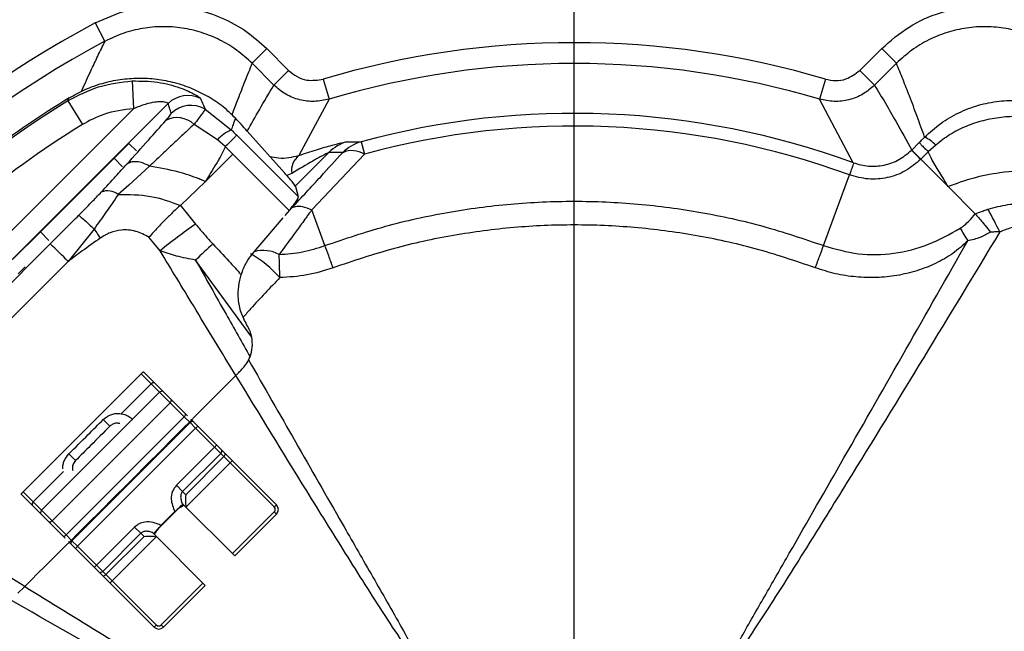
# Model space of a CAD drawing. Header units: millimetres. Extents: x 0 to 594, y 0 to 420.
# Tile 53 of 60: x 367 to 415, y 285 to 314. Entities that reach past the tile are written whole.
import ezdxf

# ---------------------------------------------------------------- set-up
doc = ezdxf.new("R2010")
doc.units = ezdxf.units.MM
doc.linetypes.add('CENTERX2', pattern=[20.32, 12.7, -2.54, 2.54, -2.54])
doc.layers.add('SLD-0', color=7, linetype='Continuous')
doc.styles.add('SLDTEXTSTYLE0', font='TXT', dxfattribs={"width": 0.75})
doc.dimstyles.new('SLDDIMSTYLE2', dxfattribs={"dimtxt": 3.5, "dimasz": 3.2, "dimexe": 0, "dimexo": 0.0625, "dimgap": 0.875, "dimtad": 1, "dimdec": 1, "dimlfac": 3, "dimrnd": 1e-09, "dimzin": 12, "dimdsep": 46, "dimtxsty": 'SLDTEXTSTYLE0', "dimsah": 1, "dimcen": 0.09, "dimadec": 0, "dimazin": 3, "dimtfac": 1, "dimtdec": 1, "dimtofl": 0, "dimtmove": 0, "dimatfit": 3, "dimfxl": 1, "dimfrac": 2, "dimtolj": 1, "dimtzin": 12, "dimarcsym": 0})

# ---------------------------------------------------------------- blocks, each defined once
blk = doc.blocks.new('_D_6')
at = {"layer": 'SLD-0', "color": 7, "transparency": 16777216}
for p, q in [((393.004, 331.244), (321.505, 331.244)), ((322.505, 210.524), (322.505, 331.244)), ((310.681, 276.702), (310.681, 277.769)), ((310.681, 277.769), (316.237, 277.769)), ((316.237, 277.769), (316.237, 276.702)), ((310.681, 265.065), (310.681, 263.999)), ((316.237, 263.999), (316.237, 265.065)), ((310.681, 263.999), (316.237, 263.999)), ((393.004, 210.524), (321.505, 210.524))]:
    blk.add_line(p, q, dxfattribs=at)
for points in [[(322.505, 331.244), (321.955, 328.044), (323.055, 328.044)], [(322.505, 210.524), (323.055, 213.724), (321.955, 213.724)]]:
    blk.add_solid(points, dxfattribs=at)
at = {"layer": 'SLD-0', "color": 7, "transparency": 16777216, "char_height": 3.5, "attachment_point": 1, "rotation": 90, "style": 'SLDTEXTSTYLE0'}
for s, insert in [('362.2', (317.993, 267.704)), ('14.26', (311.726, 265.065)), ('%%c', (317.993, 262.426))]:
    blk.add_mtext(s, dxfattribs=dict(at, insert=insert))
blk = doc.blocks.new('SW_CENTERMARKSYMBOL_1')
at = {"layer": 'SLD-0', "color": 0}
blk.add_line((0, 1.667), (0, 64.463), dxfattribs=at)

msp = doc.modelspace()

# ---------------------------------------------------------------- linework, layer by layer
at = {"color": 7, "linetype": 'Continuous', "lineweight": 25}
for p, q in [((371.04, 314.119), (371.509, 313.236)), ((379.267, 312.889), (378.561, 312.183)), ((379.267, 312.889), (380.315, 311.842)), ((407.692, 311.842), (408.74, 312.889)), ((409.446, 312.183), (408.74, 312.889)), ((379.609, 311.135), (378.561, 312.183)), ((409.446, 312.183), (408.398, 311.135)), ((380.315, 311.842), (379.609, 311.135)), ((408.398, 311.135), (407.692, 311.842)), ((372.818, 311.337), (372.883, 310.007)), ((381.967, 311.423), (382.251, 310.465)), ((406.04, 311.423), (405.756, 310.465)), ((374.54, 310.254), (367.041, 302.755)), ((369.731, 310.384), (370.429, 309.248)), ((382.251, 310.465), (380.808, 307.768)), ((407.377, 307.414), (405.756, 310.465)), ((366.753, 303.877), (372.883, 310.007)), ((376.307, 309.98), (377.566, 308.997)), ((376.897, 308.518), (375.779, 309.252)), ((377.825, 308.736), (380.783, 305.778)), ((380.136, 306.91), (378.331, 308.933)), ((371.949, 307.636), (372.656, 308.343)), ((372.656, 308.343), (373.014, 307.984)), ((377.278, 308.188), (376.897, 308.518)), ((377.633, 307.833), (377.278, 308.188)), ((383.789, 308.419), (383.949, 307.831)), ((410.179, 308.027), (410.534, 308.382)), ((411.329, 308.261), (410.973, 307.945)), ((376.331, 306.513), (377.642, 307.824)), ((380.339, 305.127), (377.642, 307.824)), ((382.248, 307.911), (380.629, 306.292)), ((383.949, 307.831), (381.418, 305.167)), ((410.179, 308.027), (410.617, 307.589)), ((410.973, 307.945), (410.617, 307.589)), ((368.413, 304.1), (371.949, 307.636)), ((372.356, 307.228), (371.949, 307.636)), ((373.644, 307.257), (372.66, 306.348)), ((411.92, 306.27), (410.609, 307.581)), ((380.463, 306.905), (380.233, 306.799)), ((405.953, 303.447), (407.195, 306.831)), ((372.66, 306.348), (372.143, 305.895)), ((375.127, 305.373), (376.331, 306.513)), ((380.783, 305.778), (380.656, 306.254)), ((413.221, 304.968), (411.92, 306.27)), ((380.14, 304.89), (380.482, 305.264)), ((382.054, 303.447), (381.426, 305.158)), ((378.578, 303.044), (380.048, 304.78)), ((367.117, 302.804), (368.413, 304.1)), ((368.413, 304.1), (368.821, 303.692)), ((370.986, 304.239), (369.748, 302.688)), ((369.748, 302.688), (362.2, 295.139)), ((378.545, 299.06), (375.851, 302.753)), ((367.352, 302.097), (367.679, 302.423)), ((373.355, 297.393), (373.878, 296.87)), ((373.246, 297.298), (367.589, 291.641)), ((373.731, 296.813), (373.246, 297.298)), ((373.878, 296.87), (374.279, 296.469)), ((368.475, 290.756), (374.131, 296.413)), ((373.731, 296.813), (372.278, 295.36)), ((374.131, 296.413), (373.731, 296.813)), ((374.629, 295.915), (374.131, 296.413)), ((374.279, 296.469), (374.694, 296.054)), ((374.629, 295.915), (368.972, 290.258)), ((375.306, 295.238), (374.629, 295.915)), ((374.694, 296.054), (375.371, 295.378)), ((369.649, 289.581), (375.306, 295.238)), ((375.587, 294.957), (369.93, 289.3)), ((375.587, 294.957), (375.306, 295.238)), ((375.371, 295.378), (375.469, 295.279)), ((375.856, 294.689), (375.587, 294.957)), ((375.631, 295.117), (375.74, 295.009)), ((375.74, 295.009), (375.963, 294.785)), ((375.856, 294.689), (370.199, 289.032)), ((376.763, 293.781), (375.856, 294.689)), ((375.963, 294.785), (376.87, 293.878)), ((374.936, 291.955), (376.763, 293.781)), ((377.059, 293.485), (376.763, 293.781)), ((376.87, 293.878), (377.117, 293.631)), ((377.117, 293.631), (377.273, 293.476)), ((377.059, 293.485), (375.232, 291.658)), ((375.388, 291.503), (377.214, 293.33)), ((377.214, 293.33), (377.059, 293.485)), ((377.511, 293.034), (377.214, 293.33)), ((377.273, 293.476), (377.618, 293.13)), ((377.618, 293.13), (379.734, 291.015)), ((369.527, 292.609), (368.074, 291.156)), ((377.511, 293.034), (375.4, 290.923)), ((379.626, 290.918), (377.511, 293.034)), ((375.232, 291.658), (374.936, 291.955)), ((375.232, 291.658), (375.388, 291.503)), ((368.017, 291.009), (367.494, 291.532)), ((367.589, 291.641), (368.074, 291.156)), ((368.418, 290.608), (368.017, 291.009)), ((368.074, 291.156), (368.475, 290.756)), ((368.475, 290.756), (368.972, 290.258)), ((375.264, 291.037), (375.408, 290.893)), ((375.282, 291.001), (375.291, 291.01)), ((375.408, 290.893), (377.622, 288.68)), ((368.833, 290.193), (368.418, 290.608)), ((368.972, 290.258), (369.649, 289.581)), ((374.861, 290.691), (374.196, 290.026)), ((374.207, 290.015), (374.872, 290.68)), ((377.622, 288.68), (379.625, 290.683)), ((379.733, 290.576), (377.729, 288.572)), ((379.625, 290.683), (379.733, 290.576)), ((369.51, 289.517), (368.833, 290.193)), ((371.106, 288.124), (372.933, 289.951)), ((372.933, 289.951), (373.229, 289.655)), ((369.608, 289.418), (369.51, 289.517)), ((369.649, 289.581), (369.93, 289.3)), ((369.93, 289.3), (370.199, 289.032)), ((373.229, 289.655), (371.402, 287.828)), ((371.557, 287.673), (373.384, 289.5)), ((373.964, 289.487), (371.854, 287.377)), ((373.384, 289.5), (373.229, 289.655)), ((373.994, 289.479), (373.85, 289.623)), ((373.877, 289.596), (373.886, 289.605)), ((376.208, 287.265), (373.994, 289.479)), ((369.879, 289.148), (369.77, 289.256)), ((370.102, 288.924), (369.879, 289.148)), ((371.009, 288.017), (370.102, 288.924)), ((370.199, 289.032), (371.106, 288.124)), ((377.729, 288.572), (377.622, 288.68)), ((371.256, 287.77), (371.009, 288.017)), ((371.106, 288.124), (371.402, 287.828)), ((371.412, 287.615), (371.256, 287.77)), ((371.402, 287.828), (371.557, 287.673)), ((371.757, 287.269), (371.412, 287.615)), ((371.557, 287.673), (371.854, 287.377)), ((367.666, 287.104), (367.337, 286.779)), ((373.873, 285.154), (371.757, 287.269)), ((371.854, 287.377), (373.969, 285.261)), ((374.204, 285.262), (376.208, 287.265)), ((376.315, 287.158), (374.311, 285.155)), ((376.208, 287.265), (376.315, 287.158)), ((374.204, 285.262), (374.311, 285.155))]:
    msp.add_line(p, q, dxfattribs=at)
at = {"color": 7, "linetype": 'Continuous', "lineweight": 25, "flags": 128}
for points in [[(369.731, 310.384), (369.765, 310.461), (369.792, 310.521)], [(375.127, 305.373), (375.535, 304.873), (375.856, 304.48)], [(374.153, 303.197), (373.855, 303.561), (373.621, 303.847)]]:
    msp.add_lwpolyline(points, dxfattribs=at)
at = {"color": 7, "linetype": 'Continuous', "lineweight": 25}
for centre, radius, start, end in [((394.004, 270.884), 58.767, 92.55717, 174.91297), ((394.004, 270.884), 58.767, 358.2868, 84.91297), ((394.004, 270.884), 58.5, 92.55717, 175.00761), ((394.004, 270.884), 58.343, 92.55717, 175.06381), ((394.004, 270.884), 58.343, 2.55717, 85.06381), ((394.004, 270.884), 58.5, 358.39926, 85.00761), ((394.004, 270.884), 53.332, 90.7797, 177.0867), ((394.004, 270.884), 53.291, 94.0919, 175.9081), ((394.004, 270.884), 53.332, 0.7797, 87.0867), ((394.004, 270.884), 53.291, 4.0919, 85.9081), ((394.004, 270.884), 52.323, 115.448, 154.552), ((394.004, 270.884), 51.823, 115.448, 154.552), ((394.004, 270.884), 48.955, 117.9741, 152.0259), ((394.004, 270.884), 47.956, 117.9741, 152.0259), ((394.004, 270.884), 42.288, 73.4633, 106.5367), ((394.004, 270.884), 41.289, 73.4633, 106.5367), ((375.483, 309.307), 1.336, 62.6454, 134.8595), ((394.004, 270.884), 46.361, 121.5704, 148.4296), ((394.004, 270.884), 46.447, 121.4175, 132.8551), ((375.626, 308.831), 1.336, 59.3438, 134.8467), ((394.004, 270.884), 38.901, 69.8881, 105.2234), ((394.004, 270.884), 45.029, 121.5704, 139.0566), ((374.975, 308.427), 1.152, 45.7593, 118.1977), ((394.004, 270.884), 38.291, 69.8486, 105.2234), ((378.49, 306.998), 2.202, 114.824, 136.3327), ((410.055, 307.045), 1.761, 43.6673, 65.176), ((383.661, 306.52), 1.982, 106.4559, 135.4562), ((384.318, 306.508), 1.984, 105.4769, 135.4368), ((381.37, 307.043), 0.918, 127.7555, 188.6161), ((383.362, 306.879), 1.118, 58.3732, 114.1445), ((371.639, 305.248), 0.82, 52.091, 112.0281), ((397.367, 295.98), 18.868, 25.4849, 29.208), ((390.227, 283.634), 25.319, 124.5838, 129.4094), ((428.723, 313.423), 18.62, 209.4151, 211.5838), ((350.907, 284.164), 26.422, 44.5126, 47.1212), ((437.057, 237.797), 89.249, 132.56888, 133.29742), ((375.719, 298.17), 5.607, 41.86, 60.4543), ((379.1, 301.596), 1.615, 61.8736, 105.479), ((100.764, 293.895), 279.246, 1.64496, 1.87255), ((373.862, 296.691), 0.18, 84.9323, 137.0235), ((374.263, 296.29), 0.18, 84.9323, 137.0235), ((374.496, 296.061), 0.198, 312.2849, 358.0218), ((349.437, 272.627), 31.449, 44.807, 45.6303), ((375.173, 295.385), 0.198, 312.2849, 358.0218), ((375.713, 294.837), 0.173, 81.0317, 136.3938), ((376.589, 293.978), 1.021, 127.7567, 135.8741), ((377.496, 293.07), 1.021, 127.7567, 135.8741), ((376.935, 293.619), 0.183, 312.7854, 3.5791), ((392.26, 315.451), 31.449, 224.3697, 225.193), ((377.09, 293.464), 0.183, 312.7854, 3.5791), ((378.244, 292.323), 1.021, 127.7567, 135.8741), ((368.197, 291.025), 0.18, 132.9765, 185.0677), ((368.597, 290.624), 0.18, 132.9765, 185.0677), ((379.508, 290.801), 0.166, 314.8667, 44.866), ((380.359, 290.207), 1.021, 127.7567, 135.8741), ((379.514, 290.796), 0.31, 314.8667, 44.866), ((368.826, 290.391), 0.198, 271.9782, 317.7151), ((369.503, 289.714), 0.198, 271.9782, 317.7151), ((370.05, 289.175), 0.173, 133.6062, 188.9683), ((370.91, 288.299), 1.021, 134.1259, 142.2433), ((371.817, 287.391), 1.021, 134.1259, 142.2433), ((371.268, 287.953), 0.183, 266.4209, 317.2146), ((371.423, 287.797), 0.183, 266.4209, 317.2146), ((372.565, 286.644), 1.021, 134.1259, 142.2433), ((374.68, 284.528), 1.021, 134.1259, 142.2433), ((374.092, 285.374), 0.31, 225.134, 315.1333), ((374.086, 285.379), 0.166, 225.134, 315.1333)]:
    msp.add_arc(centre, radius, start, end, dxfattribs=at)
for points, knots in [([(371.04, 314.119), (371.549, 314.346), (372.565, 314.799), (374.237, 314.998), (375.781, 314.839), (377.137, 314.387), (378.294, 313.763), (378.943, 313.18), (379.267, 312.889)], [0, 0, 0, 0, 0.1870755, 0.3735181, 0.5603022, 0.7065737, 0.85344, 1, 1, 1, 1]), ([(408.74, 312.889), (409.16, 313.255), (409.999, 313.986), (411.54, 314.665), (413.063, 314.964), (414.492, 314.928), (415.781, 314.669), (416.572, 314.302), (416.967, 314.119)], [0, 0, 0, 0, 0.1870871, 0.373518, 0.5603018, 0.7065743, 0.8534386, 1, 1, 1, 1]), ([(378.561, 312.183), (378.326, 312.398), (377.856, 312.827), (377.032, 313.318), (376.148, 313.681), (375.215, 313.897), (374.262, 313.964), (373.308, 313.876), (372.375, 313.647), (371.797, 313.373), (371.509, 313.236)], [0, 0, 0, 0, 0.124933, 0.249671, 0.374784, 0.499379, 0.624635, 0.749146, 0.87466, 1, 1, 1, 1]), ([(416.498, 313.236), (416.21, 313.373), (415.635, 313.645), (414.704, 313.875), (413.753, 313.964), (412.797, 313.898), (411.865, 313.683), (410.979, 313.321), (410.154, 312.829), (409.682, 312.398), (409.446, 312.183)], [0, 0, 0, 0, 0.124962, 0.24972, 0.374851, 0.499442, 0.624699, 0.749188, 0.874683, 1, 1, 1, 1]), ([(370.379, 310.827), (370.391, 310.856), (370.539, 311.19), (370.802, 311.756), (371.166, 312.53), (371.394, 313), (371.509, 313.236)], [0, 0, 0, 0, 0.034763, 0.406152, 0.701526, 1, 1, 1, 1]), ([(378.561, 312.183), (378.445, 311.898), (378.214, 311.33), (377.905, 310.533), (377.699, 309.992), (377.606, 309.736), (377.595, 309.705)], [0, 0, 0, 0, 0.349959, 0.695248, 0.963226, 1, 1, 1, 1]), ([(410.795, 308.643), (410.677, 308.973), (410.441, 309.638), (410.095, 310.555), (409.763, 311.405), (409.552, 311.923), (409.446, 312.183)], [0, 0, 0, 0, 0.274193, 0.552941, 0.775105, 1, 1, 1, 1]), ([(369.792, 310.521), (370.047, 310.663), (370.556, 310.948), (371.384, 311.24), (372.241, 311.427), (373.116, 311.493), (373.993, 311.444), (374.854, 311.274), (375.689, 310.998), (376.204, 310.722), (376.462, 310.584)], [0, 0, 0, 0, 0.12482, 0.24964, 0.374661, 0.499711, 0.624796, 0.749922, 0.874947, 1, 1, 1, 1]), ([(380.315, 311.842), (380.443, 311.735), (380.7, 311.521), (381.277, 311.318), (381.706, 311.383), (381.967, 311.423)], [0, 0, 0, 0, 0.280335, 0.560878, 1, 1, 1, 1]), ([(406.04, 311.423), (406.204, 311.39), (406.531, 311.324), (407.135, 311.421), (407.481, 311.682), (407.692, 311.842)], [0, 0, 0, 0, 0.280343, 0.56089, 1, 1, 1, 1]), ([(369.731, 310.384), (370.214, 310.639), (371.182, 311.152), (372.271, 311.275), (372.818, 311.337)], [0, 0, 0, 0, 0.498195, 1, 1, 1, 1]), ([(372.818, 311.337), (373.225, 311.335), (373.834, 311.331), (374.593, 311.171), (375.1, 311.017), (375.522, 310.844), (375.837, 310.683), (376.044, 310.552), (376.079, 310.513), (376.097, 310.494)], [0, 0, 0, 0, 0.271312, 0.405159, 0.535467, 0.65986, 0.777891, 0.890851, 1, 1, 1, 1]), ([(378.331, 308.933), (378.523, 309.277), (378.938, 310.021), (379.374, 310.745), (379.609, 311.135)], [0, 0, 0, 0, 0.461518, 1, 1, 1, 1]), ([(382.251, 310.465), (382.017, 310.415), (381.549, 310.315), (380.83, 310.41), (380.154, 310.669), (379.79, 310.98), (379.609, 311.135)], [0, 0, 0, 0, 0.250189, 0.500342, 0.75039, 1, 1, 1, 1]), ([(408.398, 311.135), (408.216, 310.98), (407.852, 310.668), (407.175, 310.409), (406.457, 310.315), (405.989, 310.415), (405.756, 310.465)], [0, 0, 0, 0, 0.250262, 0.500447, 0.750467, 1, 1, 1, 1]), ([(408.398, 311.135), (408.571, 310.848), (408.915, 310.275), (409.513, 309.242), (409.927, 308.487), (410.179, 308.027)], [0, 0, 0, 0, 0.282426, 0.563039, 1, 1, 1, 1]), ([(377.762, 309.55), (377.576, 309.736), (377.202, 310.109), (376.709, 310.425), (376.462, 310.584)], [0, 0, 0, 0, 0.498593, 1, 1, 1, 1]), ([(374.54, 310.254), (374.532, 310.266), (374.516, 310.289), (374.372, 310.327), (374.163, 310.342), (373.848, 310.318), (373.405, 310.219), (373.068, 310.083), (372.883, 310.007)], [0, 0, 0, 0, 0.1285789, 0.2503568, 0.3699858, 0.5004864, 0.7240003, 1, 1, 1, 1]), ([(374.684, 309.778), (374.658, 309.868), (374.611, 310.028), (374.562, 310.185), (374.54, 310.254)], [0, 0, 0, 0, 0.56, 1, 1, 1, 1]), ([(376.097, 310.494), (376.137, 310.399), (376.209, 310.23), (376.277, 310.056), (376.307, 309.98)], [0, 0, 0, 0, 0.56, 1, 1, 1, 1]), ([(410.795, 308.643), (411.045, 308.871), (411.543, 309.325), (412.423, 309.834), (413.367, 310.196), (414.36, 310.393), (415.371, 310.422), (416.371, 310.279), (417.34, 309.98), (417.926, 309.65), (418.219, 309.485)], [0, 0, 0, 0, 0.1256367, 0.2504614, 0.3756961, 0.5003566, 0.6255676, 0.7501554, 0.8752768, 1, 1, 1, 1]), ([(372.883, 310.007), (372.397, 309.948), (371.53, 309.843), (370.765, 309.43), (370.429, 309.248)], [0, 0, 0, 0, 0.561171, 1, 1, 1, 1]), ([(374.43, 309.442), (374.513, 309.538), (374.661, 309.71), (374.677, 309.757), (374.684, 309.778)], [0, 0, 0, 0, 0.559471, 1, 1, 1, 1]), ([(376.307, 309.98), (376.299, 309.963), (376.283, 309.927), (376.172, 309.772), (376.008, 309.552), (375.855, 309.353), (375.779, 309.252)], [0, 0, 0, 0, 0.249419, 0.499975, 0.749155, 1, 1, 1, 1]), ([(417.809, 308.992), (417.552, 309.115), (417.035, 309.36), (416.196, 309.564), (415.333, 309.647), (414.462, 309.608), (413.603, 309.451), (412.78, 309.178), (412.004, 308.793), (411.554, 308.438), (411.329, 308.261)], [0, 0, 0, 0, 0.12367, 0.248091, 0.373161, 0.499796, 0.62589, 0.751614, 0.875645, 1, 1, 1, 1]), ([(372.546, 307.334), (372.902, 307.731), (373.536, 308.439), (374.157, 309.136), (374.43, 309.442)], [0, 0, 0, 0, 0.559987, 1, 1, 1, 1]), ([(375.779, 309.252), (375.601, 309.089), (375.245, 308.763), (374.719, 308.267), (374.192, 307.768), (373.827, 307.427), (373.645, 307.256)], [0, 0, 0, 0, 0.250029, 0.500055, 0.750076, 1, 1, 1, 1]), ([(377.762, 309.55), (377.725, 309.447), (377.659, 309.263), (377.594, 309.078), (377.566, 308.997)], [0, 0, 0, 0, 0.561167, 1, 1, 1, 1]), ([(378.331, 308.933), (378.236, 309.038), (378.066, 309.227), (377.855, 309.451), (377.762, 309.55)], [0, 0, 0, 0, 0.560049, 1, 1, 1, 1]), ([(377.825, 308.736), (377.802, 308.714), (377.762, 308.674), (377.566, 308.477), (377.378, 308.289), (377.278, 308.188)], [0, 0, 0, 0, 0.374764, 0.666639, 1, 1, 1, 1]), ([(377.566, 308.997), (377.614, 308.948), (377.7, 308.861), (377.786, 308.775), (377.825, 308.736)], [0, 0, 0, 0, 0.559978, 1, 1, 1, 1]), ([(410.534, 308.382), (410.583, 308.431), (410.67, 308.518), (410.757, 308.605), (410.795, 308.643)], [0, 0, 0, 0, 0.559978, 1, 1, 1, 1]), ([(377.278, 308.188), (377.24, 308.104), (377.162, 307.93), (377.039, 307.7), (376.91, 307.477), (376.739, 307.196), (376.537, 306.875), (376.392, 306.62), (376.331, 306.513)], [0, 0, 0, 0, 0.141511, 0.293965, 0.404798, 0.543455, 0.808198, 1, 1, 1, 1]), ([(380.808, 307.768), (381.092, 307.862), (381.66, 308.05), (382.363, 308.254), (382.905, 308.393), (383.035, 308.412), (383.1, 308.421)], [0, 0, 0, 0, 0.2794215, 0.5594718, 0.7798814, 1, 1, 1, 1]), ([(383.1, 308.421), (383.229, 308.422), (383.461, 308.423), (383.689, 308.421), (383.789, 308.419)], [0, 0, 0, 0, 0.56, 1, 1, 1, 1]), ([(410.534, 308.382), (410.552, 308.364), (410.584, 308.332), (410.742, 308.175), (410.892, 308.025), (410.973, 307.945)], [0, 0, 0, 0, 0.374764, 0.666638, 1, 1, 1, 1]), ([(377.642, 307.824), (377.64, 307.826), (377.637, 307.829), (377.635, 307.832), (377.633, 307.833)], [0, 0, 0, 0, 0.56, 1, 1, 1, 1]), ([(377.633, 307.833), (377.635, 307.831), (377.638, 307.828), (377.641, 307.826), (377.642, 307.824)], [0, 0, 0, 0, 0.56, 1, 1, 1, 1]), ([(379.415, 307.718), (379.553, 307.691), (379.873, 307.627), (380.333, 307.645), (380.649, 307.727), (380.808, 307.768)], [0, 0, 0, 0, 0.270966, 0.632551, 1, 1, 1, 1]), ([(382.248, 307.911), (382.238, 307.906), (382.215, 307.898), (382.119, 307.851), (381.883, 307.727), (381.317, 307.414), (380.805, 307.109), (380.463, 306.905)], [0, 0, 0, 0, 0.054292, 0.113058, 0.251188, 0.501108, 1, 1, 1, 1]), ([(380.482, 305.264), (380.94, 305.761), (381.759, 306.647), (382.555, 307.517), (382.905, 307.9)], [0, 0, 0, 0, 0.559985, 1, 1, 1, 1]), ([(382.905, 307.9), (382.783, 307.903), (382.566, 307.908), (382.345, 307.91), (382.248, 307.911)], [0, 0, 0, 0, 0.563067, 1, 1, 1, 1]), ([(407.377, 307.414), (407.619, 307.346), (408.103, 307.21), (408.864, 307.276), (409.584, 307.527), (409.971, 307.85), (410.164, 308.012)], [0, 0, 0, 0, 0.25046, 0.500067, 0.750231, 1, 1, 1, 1]), ([(410.164, 308.012), (410.167, 308.015), (410.172, 308.02), (410.177, 308.025), (410.179, 308.027)], [0, 0, 0, 0, 0.559998, 1, 1, 1, 1]), ([(410.164, 308.012), (410.193, 307.985), (410.249, 307.932), (410.49, 307.697), (410.609, 307.581)], [0, 0, 0, 0, 0.505766, 1, 1, 1, 1]), ([(411.92, 306.27), (411.87, 306.358), (411.752, 306.566), (411.557, 306.88), (411.351, 307.215), (411.149, 307.561), (411.034, 307.81), (410.973, 307.945)], [0, 0, 0, 0, 0.157835, 0.373593, 0.578342, 0.772752, 1, 1, 1, 1]), ([(371.331, 306.008), (371.569, 306.265), (371.995, 306.723), (372.378, 307.147), (372.546, 307.334)], [0, 0, 0, 0, 0.559866, 1, 1, 1, 1]), ([(373.645, 307.256), (373.541, 307.308), (373.329, 307.415), (373.018, 307.475), (372.741, 307.456), (372.61, 307.374), (372.546, 307.334)], [0, 0, 0, 0, 0.244884, 0.499941, 0.755029, 1, 1, 1, 1]), ([(376.331, 306.513), (376.331, 306.513), (376.33, 306.514), (376.328, 306.514), (376.322, 306.517), (376.297, 306.528), (376.196, 306.571), (375.789, 306.736), (374.94, 307.026), (374.119, 307.172), (373.645, 307.256)], [0, 0, 0, 0, 0.000069, 0.000618, 0.002156, 0.008082, 0.03128, 0.123174, 0.493941, 1, 1, 1, 1]), ([(410.609, 307.581), (410.373, 307.38), (409.9, 306.98), (409.016, 306.668), (408.085, 306.584), (407.491, 306.749), (407.195, 306.831)], [0, 0, 0, 0, 0.250437, 0.501212, 0.750789, 1, 1, 1, 1]), ([(407.38, 307.412), (407.38, 307.412), (407.382, 307.412), (407.384, 307.411), (407.388, 307.408), (407.393, 307.403), (407.393, 307.376), (407.354, 307.272), (407.277, 307.058), (407.217, 306.892), (407.195, 306.831)], [0, 0, 0, 0, 0.001968, 0.004692, 0.012627, 0.038916, 0.134011, 0.499945, 0.818098, 1, 1, 1, 1]), ([(407.38, 307.412), (407.379, 307.413), (407.378, 307.413), (407.377, 307.413), (407.377, 307.414)], [0, 0, 0, 0, 0.56, 1, 1, 1, 1]), ([(410.617, 307.589), (410.616, 307.588), (410.613, 307.585), (410.61, 307.582), (410.609, 307.581)], [0, 0, 0, 0, 0.559998, 1, 1, 1, 1]), ([(380.656, 306.254), (380.619, 306.319), (380.553, 306.436), (380.264, 306.765), (380.136, 306.91)], [0, 0, 0, 0, 0.560074, 1, 1, 1, 1]), ([(417.705, 306.889), (417.178, 306.956), (416.111, 307.093), (414.524, 306.978), (413.1, 306.701), (412.31, 306.412), (411.92, 306.27)], [0, 0, 0, 0, 0.276823, 0.560772, 0.783177, 1, 1, 1, 1]), ([(370.245, 304.89), (370.456, 305.103), (370.834, 305.484), (371.179, 305.848), (371.331, 306.008)], [0, 0, 0, 0, 0.558626, 1, 1, 1, 1]), ([(372.143, 305.895), (371.949, 305.603), (371.593, 305.067), (371.176, 304.498), (370.986, 304.239)], [0, 0, 0, 0, 0.544629, 1, 1, 1, 1]), ([(372.143, 305.895), (372.666, 305.896), (373.677, 305.899), (374.622, 305.554), (375.078, 305.387)], [0, 0, 0, 0, 0.517461, 1, 1, 1, 1]), ([(375.125, 305.371), (375.013, 305.27), (374.791, 305.067), (374.416, 304.7), (374.022, 304.293), (373.758, 304), (373.621, 303.847)], [0, 0, 0, 0, 0.250006, 0.500094, 0.739547, 1, 1, 1, 1]), ([(375.078, 305.387), (375.087, 305.384), (375.102, 305.379), (375.118, 305.374), (375.125, 305.371)], [0, 0, 0, 0, 0.559999, 1, 1, 1, 1]), ([(375.125, 305.371), (375.125, 305.372), (375.126, 305.372), (375.126, 305.373), (375.127, 305.373)], [0, 0, 0, 0, 0.56, 1, 1, 1, 1]), ([(380.34, 305.126), (380.417, 305.219), (380.571, 305.405), (380.752, 305.656), (380.771, 305.732), (380.783, 305.778)], [0, 0, 0, 0, 0.277956, 0.561144, 1, 1, 1, 1]), ([(380.482, 305.264), (380.552, 305.296), (380.682, 305.354), (380.999, 305.332), (381.263, 305.228), (381.418, 305.167)], [0, 0, 0, 0, 0.324122, 0.603263, 1, 1, 1, 1]), ([(382.054, 303.447), (383.017, 303.773), (384.944, 304.425), (387.928, 305.076), (390.953, 305.481), (394.004, 305.614), (397.054, 305.481), (400.079, 305.076), (403.063, 304.425), (404.99, 303.773), (405.953, 303.447)], [0, 0, 0, 0, 0.125, 0.25, 0.375, 0.5, 0.625, 0.75, 0.875, 1, 1, 1, 1]), ([(413.836, 305.188), (414.151, 305.275), (414.779, 305.449), (415.762, 305.47), (416.729, 305.299), (417.311, 305.014), (417.602, 304.872)], [0, 0, 0, 0, 0.2505306, 0.5008274, 0.7508861, 1, 1, 1, 1]), ([(368.886, 303.526), (369.14, 303.781), (369.593, 304.235), (370.046, 304.69), (370.245, 304.89)], [0, 0, 0, 0, 0.559977, 1, 1, 1, 1]), ([(370.245, 304.89), (370.268, 304.878), (370.316, 304.852), (370.509, 304.686), (370.74, 304.474), (370.905, 304.316), (370.986, 304.239)], [0, 0, 0, 0, 0.273999, 0.561477, 0.786002, 1, 1, 1, 1]), ([(381.426, 305.158), (381.41, 305.136), (381.38, 305.097), (381.328, 305.026), (381.252, 304.923), (381.116, 304.737), (380.873, 304.404), (380.441, 303.809), (380.089, 303.33), (379.862, 303.02)], [0, 0, 0, 0, 0.029414, 0.052573, 0.094117, 0.168912, 0.304222, 0.550138, 1, 1, 1, 1]), ([(381.418, 305.167), (381.42, 305.165), (381.424, 305.163), (381.425, 305.16), (381.426, 305.158)], [0, 0, 0, 0, 0.557541, 1, 1, 1, 1]), ([(412.503, 304.278), (412.572, 304.327), (412.726, 304.434), (412.972, 304.663), (413.129, 304.855), (413.221, 304.968)], [0, 0, 0, 0, 0.253927, 0.561339, 1, 1, 1, 1]), ([(413.221, 304.968), (413.322, 305.007), (413.496, 305.073), (413.693, 305.14), (413.794, 305.174), (413.824, 305.183), (413.833, 305.187), (413.836, 305.188)], [0, 0, 0, 0, 0.49785, 0.854641, 0.954442, 0.984051, 1, 1, 1, 1]), ([(413.221, 304.968), (413.332, 304.841), (413.483, 304.668), (413.736, 304.363), (413.866, 304.199), (413.95, 304.094)], [0, 0, 0, 0, 0.502374, 0.68042, 1, 1, 1, 1]), ([(375.856, 304.48), (376.005, 304.298), (376.271, 303.973), (376.556, 303.663), (376.682, 303.526)], [0, 0, 0, 0, 0.559961, 1, 1, 1, 1]), ([(405.562, 302.38), (404.604, 302.704), (402.712, 303.343), (399.804, 303.969), (396.904, 304.352), (394.002, 304.475), (391.099, 304.351), (388.199, 303.968), (385.292, 303.342), (383.399, 302.702), (382.442, 302.379)], [0, 0, 0, 0, 0.128396, 0.253801, 0.377347, 0.499995, 0.622644, 0.746192, 0.8716, 1, 1, 1, 1]), ([(370.986, 304.239), (371.043, 304.156), (371.142, 304.012), (371.243, 303.866), (371.286, 303.804)], [0, 0, 0, 0, 0.5778175, 1, 1, 1, 1]), ([(373.621, 303.847), (373.414, 303.955), (373.002, 304.171), (372.342, 304.224), (371.755, 304.087), (371.442, 303.898), (371.286, 303.804)], [0, 0, 0, 0, 0.281144, 0.5607384, 0.7808479, 1, 1, 1, 1]), ([(414.4, 304.099), (411.971, 300.087), (408.906, 295.025), (405.131, 288.958), (403.175, 285.836), (401.797, 283.802), (401.108, 282.785)], [0, 0, 0, 0, 0.560005, 0.706673, 0.853341, 1, 1, 1, 1]), ([(405.953, 303.447), (406.506, 303.287), (407.606, 302.969), (409.337, 303.021), (411.01, 303.436), (412.005, 303.998), (412.503, 304.278)], [0, 0, 0, 0, 0.251322, 0.499722, 0.750019, 1, 1, 1, 1]), ([(413.95, 304.094), (413.79, 304.001), (413.448, 303.801), (413.065, 303.716), (412.86, 303.671)], [0, 0, 0, 0, 0.46607, 1, 1, 1, 1]), ([(414.4, 304.099), (414.316, 304.098), (414.166, 304.098), (414.016, 304.095), (413.95, 304.094)], [0, 0, 0, 0, 0.559964, 1, 1, 1, 1]), ([(416.92, 303.889), (416.706, 304.016), (416.279, 304.271), (415.584, 304.388), (414.943, 304.321), (414.581, 304.173), (414.4, 304.099)], [0, 0, 0, 0, 0.278602, 0.558402, 0.779164, 1, 1, 1, 1]), ([(361.361, 296.001), (362.767, 297.405), (365.277, 299.912), (367.783, 302.422), (368.886, 303.526)], [0, 0, 0, 0, 0.559999, 1, 1, 1, 1]), ([(371.286, 303.804), (370.996, 303.6), (370.477, 303.237), (369.971, 302.855), (369.748, 302.688)], [0, 0, 0, 0, 0.560236, 1, 1, 1, 1]), ([(376.682, 303.526), (376.938, 303.253), (377.397, 302.766), (377.842, 302.268), (378.038, 302.049)], [0, 0, 0, 0, 0.5599986, 1, 1, 1, 1]), ([(379.862, 303.02), (380.235, 303.047), (380.983, 303.101), (381.697, 303.332), (382.054, 303.447)], [0, 0, 0, 0, 0.499978, 1, 1, 1, 1]), ([(382.442, 302.379), (382.37, 302.578), (382.225, 302.975), (382.111, 303.289), (382.054, 303.447)], [0, 0, 0, 0, 0.5, 1, 1, 1, 1]), ([(401.027, 282.843), (401.379, 283.502), (402.082, 284.818), (403.201, 286.755), (404.811, 289.573), (408.046, 295.204), (410.887, 300.201), (412.86, 303.671)], [0, 0, 0, 0, 0.093517, 0.186793, 0.280078, 0.500008, 1, 1, 1, 1]), ([(412.86, 303.671), (412.628, 303.461), (412.161, 303.038), (411.326, 302.571), (410.424, 302.218), (409.47, 301.993), (408.49, 301.894), (407.501, 301.924), (406.514, 302.073), (405.879, 302.278), (405.562, 302.38)], [0, 0, 0, 0, 0.120068, 0.241686, 0.365776, 0.491944, 0.617487, 0.7438, 0.871804, 1, 1, 1, 1]), ([(405.562, 302.38), (405.634, 302.579), (405.78, 302.976), (405.895, 303.29), (405.953, 303.447)], [0, 0, 0, 0, 0.5, 1, 1, 1, 1]), ([(377.784, 297.221), (377.104, 298.335), (375.892, 300.326), (374.684, 302.32), (374.153, 303.197)], [0, 0, 0, 0, 0.56, 1, 1, 1, 1]), ([(375.851, 302.753), (375.547, 302.809), (374.972, 302.914), (374.415, 303.106), (374.153, 303.197)], [0, 0, 0, 0, 0.528694, 1, 1, 1, 1]), ([(378.038, 302.049), (378.114, 302.252), (378.249, 302.617), (378.477, 302.913), (378.578, 303.044)], [0, 0, 0, 0, 0.557398, 1, 1, 1, 1]), ([(375.851, 302.753), (376.339, 301.886), (377.21, 300.337), (378.08, 298.787), (378.462, 298.105)], [0, 0, 0, 0, 0.56, 1, 1, 1, 1]), ([(378.318, 299.634), (378.214, 299.833), (378.005, 300.229), (377.886, 300.881), (377.9, 301.519), (377.992, 301.872), (378.038, 302.049)], [0, 0, 0, 0, 0.250052, 0.499945, 0.748975, 1, 1, 1, 1]), ([(382.442, 302.379), (382.027, 302.248), (381.198, 301.985), (380.329, 301.936), (379.896, 301.911)], [0, 0, 0, 0, 0.5005947, 1, 1, 1, 1]), ([(379.896, 301.911), (379.42, 301.415), (378.822, 300.79), (378.258, 300.148), (378.141, 300.016)], [0, 0, 0, 0, 0.793661, 1, 1, 1, 1]), ([(378.545, 299.06), (378.528, 299.13), (378.507, 299.221), (378.473, 299.318), (378.424, 299.444), (378.369, 299.544), (378.318, 299.634)], [0, 0, 0, 0, 0.347356, 0.449375, 0.503556, 1, 1, 1, 1]), ([(378.462, 298.105), (378.51, 298.26), (378.605, 298.57), (378.565, 298.897), (378.545, 299.06)], [0, 0, 0, 0, 0.499319, 1, 1, 1, 1]), ([(378.109, 297.551), (378.182, 297.635), (378.33, 297.803), (378.418, 298.004), (378.462, 298.105)], [0, 0, 0, 0, 0.498639, 1, 1, 1, 1]), ([(378.393, 297.966), (379.889, 295.35), (381.846, 291.929), (384.262, 287.703), (385.657, 285.294), (386.539, 283.661), (386.98, 282.843)], [0, 0, 0, 0, 0.519903, 0.679844, 0.839757, 1, 1, 1, 1]), ([(373.246, 297.298), (373.257, 297.309), (373.28, 297.331), (373.31, 297.358), (373.336, 297.38), (373.349, 297.388), (373.355, 297.393)], [0, 0, 0, 0, 0.240398, 0.499878, 0.742153, 1, 1, 1, 1]), ([(377.784, 297.221), (377.844, 297.281), (377.953, 297.391), (378.06, 297.501), (378.109, 297.551)], [0, 0, 0, 0, 0.550594, 1, 1, 1, 1]), ([(367.666, 287.104), (369.355, 288.787), (372.733, 292.155), (376.1, 295.532), (377.784, 297.221)], [0, 0, 0, 0, 0.499999, 1, 1, 1, 1]), ([(386.899, 282.785), (386.239, 283.758), (384.919, 285.703), (383.045, 288.689), (380.656, 292.52), (378.917, 295.372), (377.789, 297.221)], [0, 0, 0, 0, 0.206488, 0.412987, 0.619485, 1, 1, 1, 1]), ([(369.779, 293.459), (370.087, 293.767), (370.637, 294.317), (371.187, 294.867), (371.429, 295.109)], [0, 0, 0, 0, 0.56, 1, 1, 1, 1]), ([(371.429, 295.109), (371.529, 295.189), (371.682, 295.312), (371.935, 295.387), (372.181, 295.413), (372.432, 295.369), (372.671, 295.259), (372.783, 295.161), (372.843, 295.109)], [0, 0, 0, 0, 0.24354, 0.370322, 0.500079, 0.715194, 0.848993, 1, 1, 1, 1]), ([(371.749, 294.79), (371.441, 294.482), (370.89, 293.931), (370.339, 293.38), (370.097, 293.138)], [0, 0, 0, 0, 0.56, 1, 1, 1, 1]), ([(372.222, 294.914), (372.167, 294.925), (372.056, 294.949), (371.884, 294.899), (371.794, 294.827), (371.749, 294.79)], [0, 0, 0, 0, 0.3258262, 0.6621165, 1, 1, 1, 1]), ([(369.486, 292.751), (369.49, 292.819), (369.498, 292.953), (369.576, 293.206), (369.698, 293.358), (369.779, 293.459)], [0, 0, 0, 0, 0.259449, 0.512963, 1, 1, 1, 1]), ([(370.097, 293.138), (370.053, 293.079), (369.964, 292.963), (369.935, 292.782), (369.964, 292.689), (369.972, 292.666)], [0, 0, 0, 0, 0.427952, 0.855512, 1, 1, 1, 1]), ([(374.936, 291.955), (374.866, 291.863), (374.717, 291.671), (374.648, 291.203), (374.779, 290.888), (374.861, 290.691)], [0, 0, 0, 0, 0.252841, 0.533439, 1, 1, 1, 1]), ([(375.232, 291.658), (375.218, 291.642), (375.188, 291.608), (375.147, 291.518), (375.13, 291.381), (375.161, 291.201), (375.215, 291.086), (375.244, 291.025)], [0, 0, 0, 0, 0.096486, 0.197112, 0.427526, 0.699442, 1, 1, 1, 1]), ([(367.494, 291.532), (367.499, 291.538), (367.508, 291.551), (367.529, 291.577), (367.556, 291.607), (367.578, 291.63), (367.589, 291.641)], [0, 0, 0, 0, 0.254068, 0.499124, 0.749501, 1, 1, 1, 1]), ([(375.388, 291.503), (375.373, 291.395), (375.347, 291.212), (375.385, 291.008), (375.4, 290.923)], [0, 0, 0, 0, 0.586409, 1, 1, 1, 1]), ([(405.905, 277.988), (407.203, 278.86), (409.798, 280.603), (413.784, 283.075), (419.578, 286.653), (424.067, 289.371), (427.219, 291.28)], [0, 0, 0, 0, 0.186655, 0.373324, 0.559994, 1, 1, 1, 1]), ([(367.666, 287.104), (366.552, 287.783), (364.561, 288.995), (362.568, 290.203), (361.69, 290.734)], [0, 0, 0, 0, 0.56, 1, 1, 1, 1]), ([(375.244, 291.025), (375.224, 291.013), (375.186, 290.988), (375.09, 290.908), (374.979, 290.807), (374.9, 290.73), (374.861, 290.691)], [0, 0, 0, 0, 0.249579, 0.499521, 0.749602, 1, 1, 1, 1]), ([(375.129, 290.902), (375.117, 290.895), (375.093, 290.881), (375.029, 290.827), (374.953, 290.759), (374.899, 290.706), (374.872, 290.68)], [0, 0, 0, 0, 0.249847, 0.499898, 0.74983, 1, 1, 1, 1]), ([(375.129, 290.902), (375.152, 290.914), (375.192, 290.935), (375.256, 290.982), (375.282, 291.001)], [0, 0, 0, 0, 0.5825865, 1, 1, 1, 1]), ([(375.244, 291.025), (375.247, 291.027), (375.254, 291.031), (375.261, 291.035), (375.264, 291.037)], [0, 0, 0, 0, 0.563828, 1, 1, 1, 1]), ([(375.4, 290.923), (375.401, 290.917), (375.404, 290.907), (375.407, 290.898), (375.408, 290.893)], [0, 0, 0, 0, 0.558767, 1, 1, 1, 1]), ([(374.196, 290.026), (374.073, 290.084), (373.831, 290.198), (373.459, 290.213), (373.146, 290.127), (373.002, 290.008), (372.933, 289.951)], [0, 0, 0, 0, 0.298316, 0.590511, 0.803907, 1, 1, 1, 1]), ([(374.196, 290.026), (374.157, 289.987), (374.08, 289.908), (373.98, 289.797), (373.899, 289.702), (373.875, 289.663), (373.862, 289.644)], [0, 0, 0, 0, 0.24966, 0.499456, 0.749437, 1, 1, 1, 1]), ([(374.207, 290.015), (374.181, 289.988), (374.128, 289.934), (374.058, 289.856), (374.005, 289.793), (373.991, 289.769), (373.985, 289.758)], [0, 0, 0, 0, 0.2502236, 0.4995868, 0.772589, 1, 1, 1, 1]), ([(373.862, 289.644), (373.801, 289.672), (373.686, 289.726), (373.507, 289.758), (373.369, 289.74), (373.28, 289.699), (373.246, 289.669), (373.229, 289.655)], [0, 0, 0, 0, 0.300557, 0.572474, 0.802888, 0.9035, 1, 1, 1, 1]), ([(373.384, 289.5), (373.492, 289.515), (373.675, 289.54), (373.88, 289.503), (373.964, 289.487)], [0, 0, 0, 0, 0.586409, 1, 1, 1, 1]), ([(373.85, 289.623), (373.853, 289.627), (373.857, 289.634), (373.861, 289.641), (373.862, 289.644)], [0, 0, 0, 0, 0.556201, 1, 1, 1, 1]), ([(373.886, 289.605), (373.91, 289.639), (373.956, 289.701), (373.976, 289.74), (373.985, 289.758)], [0, 0, 0, 0, 0.537994, 1, 1, 1, 1]), ([(373.994, 289.479), (373.988, 289.481), (373.979, 289.484), (373.969, 289.486), (373.964, 289.487)], [0, 0, 0, 0, 0.561237, 1, 1, 1, 1]), ([(426.791, 289.741), (423.322, 287.765), (417.911, 284.684), (411.743, 281.156), (408.285, 279.158), (406.738, 278.324), (405.963, 277.907)], [0, 0, 0, 0, 0.499993, 0.779894, 0.889826, 1, 1, 1, 1]), ([(367.666, 287.096), (370.157, 285.572), (373.83, 283.325), (378.657, 280.312), (380.954, 278.763), (382.102, 277.988)], [0, 0, 0, 0, 0.5132482, 0.7566322, 1, 1, 1, 1]), ([(382.044, 277.907), (381.171, 278.38), (379.426, 279.325), (376.36, 281.099), (372.189, 283.484), (368.879, 285.376), (366.922, 286.495)], [0, 0, 0, 0, 0.171295, 0.342263, 0.610989, 1, 1, 1, 1])]:
    msp.add_open_spline(points, degree=3, knots=knots, dxfattribs=at)
at = {"layer": 'SLD-0', "color": 7, "linetype": 'CENTERX2', "lineweight": 18}
msp.add_circle((394.004, 270.884), 60.36, dxfattribs=at)

# ---------------------------------------------------------------- block references
at = {"layer": 'SLD-0', "color": 7}
msp.add_blockref('SW_CENTERMARKSYMBOL_1', (394.004, 270.884), dxfattribs=at)

# ---------------------------------------------------------------- dimensions: what is measured, and where the dimension line sits
dim = msp.add_linear_dim(base=(322.505, 331.244), p1=(394.004, 210.524), p2=(394.004, 331.244), angle=90, text='%%c<>', dimstyle='SLDDIMSTYLE2', dxfattribs=at)
dim.commit()
dim.dimension.update_dxf_attribs({"geometry": '_D_6', "text_midpoint": (322.505, 270.884), "dimtype": 160})

doc.saveas('drawing.dxf')
